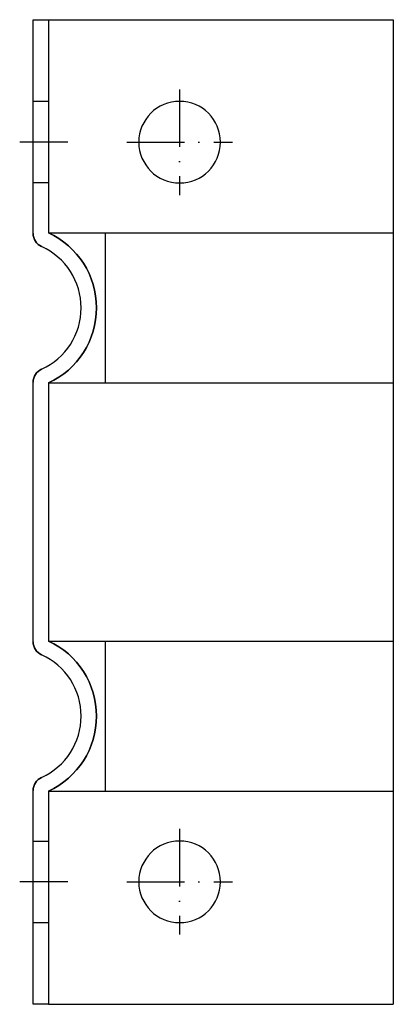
# Model space of a CAD drawing. Extents: x -343 to -265, y 422 to 627.
import ezdxf

# ---------------------------------------------------------------- set-up
doc = ezdxf.new("R2010")
doc.units = 0
doc.linetypes.add('ACAD_ISO10W100', pattern=[18, 12, -3, 0, -3])
doc.linetypes.add('AUSGEZOGEN', pattern=[0])
doc.layers.add('CLEATS', color=7, linetype='CONTINUOUS')
doc.layers.add('SWAGEBEAM', color=7, linetype='AUSGEZOGEN')

msp = doc.modelspace()

# ---------------------------------------------------------------- linework, layer by layer
at = {"layer": 'CLEATS', "extrusion": (2e-16, 1, 0)}
for p, q in [((-340, 627.5), (-336.8, 627.5)), ((-336.8, 627.5), (-265, 627.5))]:
    msp.add_line(p, q, dxfattribs=at)
at = {"layer": 'CLEATS'}
for p, q in [((-340, 627.5), (-336.8, 627.5)), ((-340, 582.99), (-340, 627.5)), ((-336.8, 627.5), (-336.8, 583.12)), ((-325, 627.5), (-265, 627.5)), ((-265, 627.5), (-265, 422.5)), ((-336.8, 610.5), (-340, 610.5)), ((-336.8, 593.5), (-340, 593.5)), ((-336.8, 583.12), (-265, 583.12)), ((-325, 583.12), (-325, 551.88)), ((-340, 497.99), (-340, 552.01)), ((-336.8, 551.88), (-336.8, 498.12)), ((-336.8, 551.88), (-265, 551.88)), ((-336.8, 498.12), (-265, 498.12)), ((-325, 498.12), (-325, 466.88)), ((-340, 422.5), (-340, 467.01)), ((-336.8, 466.88), (-336.8, 422.5)), ((-336.8, 466.88), (-265, 466.88)), ((-340, 456.5), (-336.8, 456.5)), ((-340, 439.5), (-336.8, 439.5)), ((-336.8, 422.5), (-340, 422.5)), ((-325, 422.5), (-265, 422.5))]:
    msp.add_line(p, q, dxfattribs=at)
at = {"layer": 'CLEATS', "extrusion": (-1, 2e-16, 0)}
for p, q in [((-340, 582.99), (-340, 627.5)), ((-340, 497.99), (-340, 552.01)), ((-340, 422.5), (-340, 467.01))]:
    msp.add_line(p, q, dxfattribs=at)
at = {"layer": 'CLEATS', "extrusion": (1, -2e-16, 0)}
for p, q in [((-336.8, 627.5), (-336.8, 583.12)), ((-336.8, 551.88), (-336.8, 498.12)), ((-336.8, 466.88), (-336.8, 422.5))]:
    msp.add_line(p, q, dxfattribs=at)
at = {"layer": 'CLEATS', "color": 1, "linetype": 'ACAD_ISO10W100'}
for p, q in [((-309.5, 613), (-309.5, 591)), ((-320.5, 602), (-298.5, 602)), ((-309.5, 459), (-309.5, 437)), ((-320.5, 448), (-298.5, 448))]:
    msp.add_line(p, q, dxfattribs=at)
at = {"layer": 'CLEATS', "extrusion": (-2e-16, -1, 0)}
for q in [(-340, 422.5), (-265, 422.5)]:
    msp.add_line((-336.8, 422.5), q, dxfattribs=at)
at = {"layer": 'CLEATS', "extrusion": (-3e-16, 0, -1)}
for centre in [(309.5, 602), (309.5, 448)]:
    msp.add_circle(centre, 8.5, dxfattribs=at)
at = {"layer": 'CLEATS', "extrusion": (0, 0, -1)}
for centre, radius, start, end in [((337, 582.99), 3, 294.3157, 0), ((344, 567.5), 17.2, 114.7465, 245.2535), ((337, 552.01), 3, 360, 65.6843), ((337, 497.99), 3, 294.3157, 0), ((344, 482.5), 17.2, 114.7465, 245.2535), ((337, 467.01), 3, 360, 65.6843)]:
    msp.add_arc(centre, radius, start, end, dxfattribs=at)
at = {"layer": 'CLEATS'}
for centre, radius, start, end in [((-337, 582.99), 3, 180, 245.6843), ((-344, 567.5), 17.2, 294.7465, 65.2535), ((-344, 567.5), 14, 294.3157, 65.6843), ((-344, 567.5), 14, 294.3157, 65.6843), ((-337, 552.01), 3, 114.3157, 180), ((-337, 497.99), 3, 180, 245.6843), ((-344, 482.5), 17.2, 294.7465, 65.2535), ((-344, 482.5), 14, 294.3157, 65.6843), ((-344, 482.5), 14, 294.3157, 65.6843), ((-337, 467.01), 3, 114.3157, 180)]:
    msp.add_arc(centre, radius, start, end, dxfattribs=at)
at = {"layer": 'SWAGEBEAM', "color": 1, "linetype": 'ACAD_ISO10W100'}
for p, q in [((-332.8, 602), (-342.8, 602)), ((-332.8, 448), (-342.8, 448))]:
    msp.add_line(p, q, dxfattribs=at)

doc.saveas('drawing.dxf')
